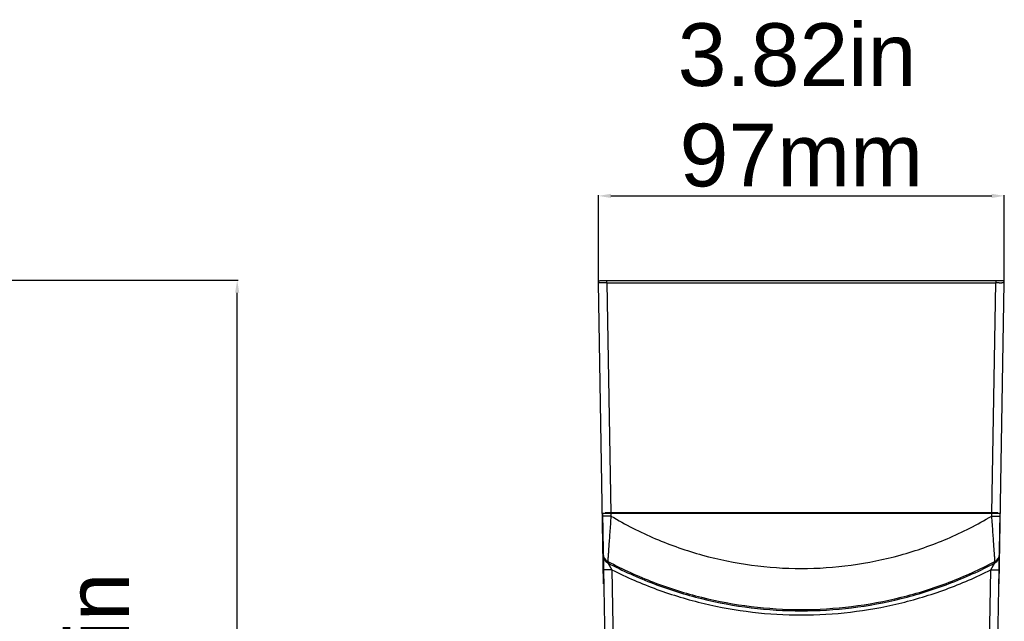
# Model space of a CAD drawing. Header units: millimetres. Extents: x 19192 to 20904, y 1507 to 2734.
# Tile 70 of 80: x 20315 to 20550, y 2590 to 2734. Entities that reach past the tile are written whole.
import ezdxf

# ---------------------------------------------------------------- set-up
doc = ezdxf.new("R2010")
doc.units = ezdxf.units.MM
doc.layers.add('粗实线', color=3, linetype='Continuous', lineweight=30)
doc.styles.get("Standard").update_dxf_attribs({"font": 'Arial Regular.ttf'})
doc.dimstyles.new('ISO-25', dxfattribs={"dimtxt": 15, "dimasz": 3, "dimexe": 0.2, "dimexo": 0, "dimgap": 2, "dimtad": 1, "dimdec": 1, "dimdsep": 46, "dimtxsty": 'Standard', "dimcen": 0, "dimadec": 0, "dimazin": 0, "dimtfac": 1, "dimtdec": 1, "dimtofl": 0, "dimtmove": 0, "dimatfit": 3, "dimfxl": 1, "dimarcsym": 0})

# ---------------------------------------------------------------- blocks, each defined once
blk = doc.blocks.new('*D70')
at = {"layer": 'Defpoints', "color": 0, "transparency": 16777216}
for p in [(20299.21, 2671.47), (20366.8, 2671.47), (20246.33, 2380.17)]:
    blk.add_point(p, dxfattribs=at)
at = {"layer": '粗实线', "color": 0, "lineweight": -2, "transparency": 16777216}
for p, q in [((20299.21, 2671.47), (20367, 2671.47)), ((20366.8, 2383.17), (20366.8, 2668.47)), ((20246.33, 2380.17), (20367, 2380.17))]:
    blk.add_line(p, q, dxfattribs=at)
at = {"layer": '粗实线', "color": 0, "transparency": 16777216}
for points in [[(20366.3, 2668.47), (20367.3, 2668.47), (20366.8, 2671.47)], [(20366.3, 2383.17), (20367.3, 2383.17), (20366.8, 2380.17)]]:
    blk.add_solid(points, dxfattribs=at)
at = {"layer": '粗实线', "color": 0, "transparency": 16777216, "insert": (20357.15, 2525.77), "char_height": 15, "attachment_point": 5, "rotation": 90}
blk.add_mtext('291mm', dxfattribs=at)
blk = doc.blocks.new('*D68')
at = {"layer": 'Defpoints', "color": 0, "transparency": 16777216}
for p in [(20550.21, 2691.66), (20453.16, 2670.85), (20550.21, 2670.86)]:
    blk.add_point(p, dxfattribs=at)
at = {"layer": '粗实线', "color": 0, "lineweight": -2, "transparency": 16777216}
for p, q in [((20453.16, 2670.85), (20453.16, 2691.86)), ((20456.16, 2691.66), (20547.21, 2691.66)), ((20550.21, 2670.86), (20550.21, 2691.86))]:
    blk.add_line(p, q, dxfattribs=at)
at = {"layer": '粗实线', "color": 0, "transparency": 16777216}
for points in [[(20456.16, 2692.16), (20456.16, 2691.16), (20453.16, 2691.66)], [(20547.21, 2692.16), (20547.21, 2691.16), (20550.21, 2691.66)]]:
    blk.add_solid(points, dxfattribs=at)
at = {"layer": '粗实线', "color": 0, "transparency": 16777216, "insert": (20501.69, 2701.32), "char_height": 15, "attachment_point": 5}
blk.add_mtext('97mm', dxfattribs=at)

msp = doc.modelspace()

# ---------------------------------------------------------------- linework, layer by layer
at = {"color": 7, "linetype": 'Continuous'}
for p, q in [((20454.42, 2598.87), (20453.16, 2670.86)), ((20549.71, 2671.37), (20453.66, 2671.37)), ((20455.16, 2670.86), (20454.4, 2670.86)), ((20455.16, 2670.86), (20455.16, 2671.37)), ((20455.16, 2670.86), (20456.13, 2615.77)), ((20455.16, 2670.86), (20548.21, 2670.86)), ((20547.25, 2615.77), (20548.21, 2670.86)), ((20548.21, 2671.37), (20548.21, 2670.86)), ((20548.6, 2670.86), (20548.21, 2670.86)), ((20548.98, 2670.86), (20548.6, 2670.86)), ((20548.96, 2598.87), (20550.21, 2670.86)), ((20550.21, 2670.86), (20549.63, 2670.86)), ((20454.13, 2615.77), (20549.25, 2615.77)), ((20454.16, 2615.77), (20455.34, 2548.62)), ((20548.63, 2615.87), (20454.75, 2615.87)), ((20456.16, 2615.87), (20456.17, 2615.07)), ((20547.2, 2615.07), (20547.22, 2615.87)), ((20548.04, 2548.62), (20549.22, 2615.77)), ((20455.4, 2604.22), (20455.41, 2603.85)), ((20455.41, 2603.85), (20456.4, 2602.21)), ((20546.98, 2602.21), (20547.97, 2603.85)), ((20547.97, 2603.85), (20547.98, 2604.22)), ((20456.4, 2602.21), (20454.4, 2602.18)), ((20456.4, 2602.21), (20457.34, 2548.62)), ((20546.04, 2548.62), (20546.98, 2602.21)), ((20546.98, 2602.21), (20548.98, 2602.18))]:
    msp.add_line(p, q, dxfattribs=at)
for centre, radius, start, end in [((20453.66, 2670.87), 0.5, 90, 181), ((20549.65, 2907.46), 236.61, 269.8387, 269.9958), ((20549.71, 2670.87), 0.5, 359, 90), ((20456.33, 2605.98), 2, 181.0069, 242.1184), ((20456.34, 2605.62), 2, 181.0076, 242.2655), ((20547.04, 2605.62), 2, 297.735, 358.993), ((20547.05, 2605.98), 2, 297.8811, 358.992), ((20454.39, 2601.88), 0.1, 179.7, 256.4358)]:
    msp.add_arc(centre, radius, start, end, dxfattribs=at)
for points, knots in [([(20454.4, 2670.86), (20454.31, 2670.86), (20454.14, 2670.86), (20453.9, 2670.86), (20453.69, 2670.86), (20453.51, 2670.86), (20453.39, 2670.86), (20453.3, 2670.86), (20453.25, 2670.86), (20453.22, 2670.86), (20453.19, 2670.86), (20453.18, 2670.86), (20453.16, 2670.86), (20453.16, 2670.86)], [0, 0, 0, 0, 0.213001, 0.407785, 0.580275, 0.726816, 0.844392, 0.891396, 0.930143, 0.960499, 0.98234, 0.995544, 1, 1, 1, 1]), ([(20456.17, 2615.07), (20456.04, 2615.07), (20455.79, 2615.07), (20455.42, 2615.06), (20455.08, 2615.06), (20454.82, 2615.06), (20454.63, 2615.06), (20454.52, 2615.06), (20454.42, 2615.06), (20454.33, 2615.06), (20454.27, 2615.06), (20454.24, 2615.06), (20454.22, 2615.07), (20454.2, 2615.07), (20454.19, 2615.07), (20454.18, 2615.07), (20454.18, 2615.07), (20454.18, 2615.07)], [0, 0, 0, 0, 0.194811, 0.382496, 0.555241, 0.706642, 0.772532, 0.830973, 0.881393, 0.923357, 0.956441, 0.969537, 0.980305, 0.988729, 0.9948, 0.998519, 1, 1, 1, 1]), ([(20456.17, 2615.07), (20456.12, 2614.41), (20456.02, 2613.1), (20455.88, 2611.18), (20455.75, 2609.38), (20455.64, 2607.76), (20455.56, 2606.56), (20455.5, 2605.73), (20455.47, 2605.24), (20455.44, 2604.84), (20455.42, 2604.54), (20455.41, 2604.34), (20455.4, 2604.25), (20455.4, 2604.22)], [0, 0, 0, 0, 0.183857, 0.362236, 0.529821, 0.680875, 0.809254, 0.862986, 0.908748, 0.945856, 0.973719, 0.991873, 1, 1, 1, 1]), ([(20456.17, 2615.07), (20459.59, 2613.03), (20466.71, 2609.41), (20478.01, 2605.47), (20489.74, 2603.07), (20501.69, 2602.25), (20513.64, 2603.07), (20525.37, 2605.47), (20536.67, 2609.41), (20543.79, 2613.03), (20547.2, 2615.07)], [0, 0, 0, 0, 0.124998, 0.249997, 0.374999, 0.5, 0.625001, 0.750003, 0.875002, 1, 1, 1, 1]), ([(20547.2, 2615.07), (20547.33, 2615.07), (20547.59, 2615.07), (20547.96, 2615.06), (20548.3, 2615.06), (20548.56, 2615.06), (20548.74, 2615.06), (20548.86, 2615.06), (20548.96, 2615.06), (20549.05, 2615.06), (20549.1, 2615.06), (20549.14, 2615.06), (20549.16, 2615.07), (20549.18, 2615.07), (20549.19, 2615.07), (20549.2, 2615.07), (20549.2, 2615.07), (20549.2, 2615.07)], [0, 0, 0, 0, 0.194811, 0.382496, 0.555241, 0.706642, 0.772532, 0.830973, 0.881393, 0.923357, 0.956441, 0.969537, 0.980305, 0.988729, 0.9948, 0.998519, 1, 1, 1, 1]), ([(20547.98, 2604.22), (20547.98, 2604.25), (20547.97, 2604.34), (20547.96, 2604.54), (20547.94, 2604.84), (20547.91, 2605.24), (20547.88, 2605.73), (20547.82, 2606.56), (20547.74, 2607.76), (20547.63, 2609.38), (20547.5, 2611.18), (20547.36, 2613.1), (20547.26, 2614.41), (20547.2, 2615.07)], [0, 0, 0, 0, 0.008127, 0.026281, 0.054144, 0.091252, 0.137014, 0.190746, 0.319125, 0.470179, 0.637764, 0.816143, 1, 1, 1, 1]), ([(20455.4, 2604.22), (20458.94, 2602.34), (20466.27, 2599.01), (20477.78, 2595.39), (20489.65, 2593.2), (20501.69, 2592.46), (20513.73, 2593.2), (20525.6, 2595.39), (20537.11, 2599.01), (20544.44, 2602.34), (20547.98, 2604.22)], [0, 0, 0, 0, 0.124999, 0.249998, 0.374999, 0.5, 0.625001, 0.750002, 0.875001, 1, 1, 1, 1]), ([(20455.41, 2603.85), (20458.96, 2601.98), (20466.29, 2598.67), (20477.79, 2595.08), (20489.65, 2592.9), (20501.69, 2592.16), (20513.73, 2592.9), (20525.58, 2595.08), (20537.09, 2598.67), (20544.42, 2601.98), (20547.97, 2603.85)], [0, 0, 0, 0, 0.125001, 0.249999, 0.375, 0.5, 0.625, 0.750001, 0.874999, 1, 1, 1, 1]), ([(20456.4, 2602.21), (20459.89, 2600.44), (20467.09, 2597.32), (20478.36, 2593.92), (20489.94, 2591.87), (20501.69, 2591.17), (20513.44, 2591.87), (20525.02, 2593.92), (20536.29, 2597.32), (20543.49, 2600.44), (20546.98, 2602.21)], [0, 0, 0, 0, 0.125001, 0.249999, 0.375, 0.5, 0.625, 0.750001, 0.874999, 1, 1, 1, 1])]:
    msp.add_open_spline(points, degree=3, knots=knots, dxfattribs=at)

# ---------------------------------------------------------------- texts
at = {"layer": '粗实线', "insert": (20472.12, 2732.95), "char_height": 15, "width": 129.9129, "attachment_point": 1}
msp.add_mtext('3.82in', dxfattribs=at)
at = {"layer": '粗实线', "insert": (20325.89, 2532.82), "char_height": 15, "width": 129.9129, "attachment_point": 1, "rotation": 90}
msp.add_mtext('11.46in', dxfattribs=at)

# ---------------------------------------------------------------- dimensions: what is measured, and where the dimension line sits
at = {"layer": '粗实线'}
dim = msp.add_linear_dim(base=(20550.21, 2691.66), p1=(20453.16, 2670.85), p2=(20550.21, 2670.86), text='97mm', dimstyle='ISO-25', dxfattribs=at)
dim.commit()
dim.dimension.update_dxf_attribs({"geometry": '*D68', "text_midpoint": (20501.69, 2701.32)})
dim = msp.add_linear_dim(base=(20366.8, 2671.47), p1=(20246.33, 2380.17), p2=(20299.21, 2671.47), angle=90, text='291mm', dimstyle='ISO-25', dxfattribs=at)
dim.commit()
dim.dimension.update_dxf_attribs({"geometry": '*D70', "text_midpoint": (20366.8, 2525.77), "dimtype": 160})

doc.saveas('drawing.dxf')
